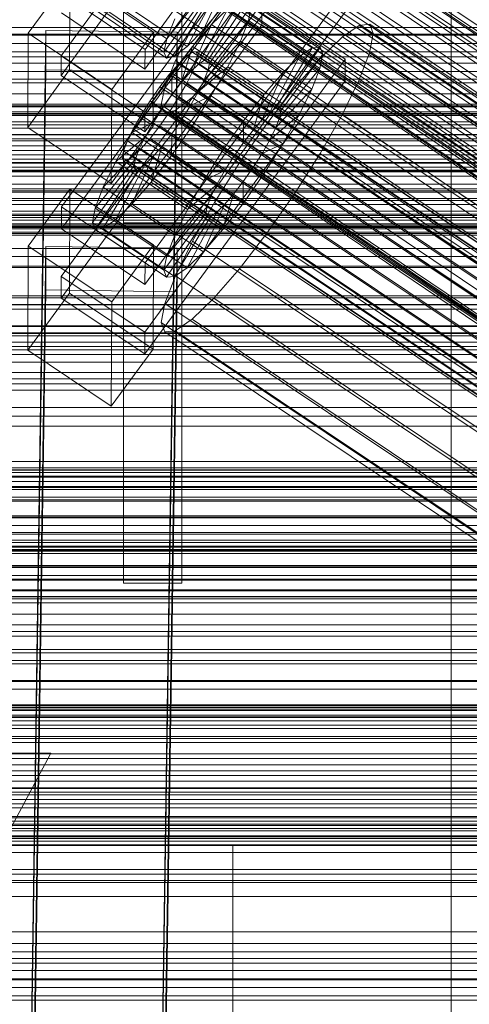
# Model space of a CAD drawing. Header units: millimetres. Extents: x -2233 to 61924, y -68080 to 6847.
# Tile 100 of 256: x -379 to -318, y -34817 to -34682. Entities that reach past the tile are written whole.
import ezdxf

# ---------------------------------------------------------------- set-up
doc = ezdxf.new("R2010")
doc.units = ezdxf.units.MM
for name, color, linetype, lineweight in [('COTAS_O', 1, 'Continuous', 0), ('COTAS_P', 1, 'Continuous', 0), ('frontal_briquetadora', 7, 'Continuous', 0), ('frontal_C01', 7, 'Continuous', 0), ('frontal_C02', 7, 'Continuous', 0), ('frontal_C03', 7, 'Continuous', 0), ('frontal_mezcladora', 7, 'Continuous', 0), ('frontal_secador', 7, 'Continuous', 0)]:
    doc.layers.add(name, color=color, linetype=linetype, lineweight=lineweight)
doc.dimstyles.new('R19_100', dxfattribs={"dimtxt": 250, "dimasz": 150, "dimexe": 150, "dimexo": 80, "dimgap": 100, "dimtad": 1, "dimtih": 1, "dimtoh": 1, "dimdsep": 46, "dimcen": 0.09, "dimadec": 0, "dimazin": 0, "dimtfac": 1, "dimtdec": 4, "dimtofl": 0, "dimtmove": 0, "dimatfit": 3, "dimfxl": 1, "dimtolj": 1, "dimtzin": 0, "dimarcsym": 0})

# ---------------------------------------------------------------- blocks, each defined once
blk = doc.blocks.new('DIM_R28_48')
at = {"layer": 'COTAS_P'}
for p, q in [((-1750, -34600), (-1600, -34555)), ((2600, -34600), (2450, -34555)), ((-1750, -35500), (-1750, -34600)), ((-1750, -34600), (2600, -34600)), ((-1750, -34600), (-1600, -34645)), ((2600, -34600), (2450, -34645)), ((2600, -35500), (2600, -34600))]:
    blk.add_line(p, q, dxfattribs=at)
blk.add_text('4350 P', height=250, dxfattribs=at).set_placement((425, -34500))
blk = doc.blocks.new('DIM_R28_55')
at = {"layer": 'COTAS_O'}
for p, q in [((-650, -33700), (50, -33700)), ((50, -33700), (5, -33850)), ((50, -34900), (50, -33700)), ((50, -33700), (95, -33850)), ((50, -34900), (5, -34750)), ((50, -34900), (95, -34750)), ((-650, -34900), (50, -34900))]:
    blk.add_line(p, q, dxfattribs=at)
blk.add_text('1200 O', height=250, rotation=90, dxfattribs=at).set_placement((-50, -34300))
blk = doc.blocks.new('DIM_R28_56')
at = {"layer": 'COTAS_O'}
for p, q in [((-650, -34200), (-500, -34155)), ((650, -34200), (500, -34155)), ((-650, -34900), (-650, -34200)), ((-650, -34200), (650, -34200)), ((-650, -34200), (-500, -34245)), ((650, -34200), (500, -34245)), ((650, -34900), (650, -34200))]:
    blk.add_line(p, q, dxfattribs=at)
blk.add_text('1300 O', height=250, dxfattribs=at).set_placement((0, -34100))

msp = doc.modelspace()

# ---------------------------------------------------------------- linework, layer by layer
at = {"layer": 'frontal_briquetadora'}
for p, q in [((-320, -34736), (-320, -34680)), ((-430, -34736), (-210, -34736)), ((-430, -34736), (-320, -34736)), ((-320, -34736), (-210, -34736)), ((-320, -34760), (-320, -34736)), ((-320, -34750), (-320, -34736)), ((-430, -34750), (-210, -34750)), ((-430, -34750), (-320, -34750)), ((-320, -34750), (-210, -34750)), ((-320, -34760), (-320, -34750)), ((-490, -34760), (490, -34760)), ((-490, -34760), (340, -34760)), ((-490, -34760), (-320, -34760))]:
    msp.add_line(p, q, dxfattribs=at)
at = {"layer": 'frontal_C01'}
for p, q in [((-373.539, -34686.532), (-346.008, -34648.677)), ((-334.501, -34647.786), (-362.033, -34685.64)), ((-346.02, -34651.373), (-373.551, -34689.228)), ((-362.045, -34688.336), (-334.513, -34650.482)), ((-334.539, -34656.414), (-362.071, -34694.268)), ((-356.348, -34656.563), (-142.549, -34800.791)), ((-355.53, -34655.937), (-141.731, -34800.166)), ((-355.022, -34657.07), (-141.224, -34801.298)), ((-357.415, -34657.647), (-143.617, -34801.875)), ((-355.541, -34658.364), (-141.742, -34802.592)), ((-362.083, -34696.964), (-334.551, -34659.11)), ((-358.659, -34659.117), (-144.861, -34803.345)), ((-146.196, -34805.099), (-359.995, -34660.871)), ((-356.363, -34659.994), (-142.565, -34804.223)), ((-357.434, -34661.85), (-143.635, -34806.078)), ((-361.332, -34662.791), (-147.533, -34807.019)), ((-358.68, -34663.804), (-144.881, -34808.033)), ((-362.578, -34664.745), (-148.779, -34808.973)), ((-363.648, -34666.6), (-149.85, -34810.829)), ((-360.017, -34665.724), (-146.218, -34809.952)), ((-160.922, -34790.731), (-345.231, -34666.396)), ((-361.352, -34667.478), (-147.554, -34811.707)), ((-364.471, -34668.231), (-150.672, -34812.459)), ((-362.596, -34668.948), (-148.798, -34813.176)), ((-338.003, -34669.159), (-153.694, -34793.494)), ((-365.168, -34670.395), (-151.369, -34814.623)), ((-364.989, -34669.525), (-151.191, -34813.754)), ((-364.482, -34670.657), (-150.683, -34814.886)), ((-363.664, -34670.032), (-149.865, -34814.26)), ((-364.995, -34670.781), (-151.196, -34815.01)), ((-349.002, -34671.814), (-164.693, -34796.149)), ((-341.52, -34674.675), (-157.211, -34799.009)), ((-378.086, -34683.404), (-372.35, -34675.518)), ((-372.408, -34688.459), (-372.35, -34675.518)), ((-372.35, -34675.518), (-360.882, -34683.254)), ((-363.836, -34676.331), (-354.006, -34682.962)), ((-359.058, -34684.181), (-353.521, -34677.262)), ((-352.519, -34677.329), (-355.541, -34682.566)), ((-354.006, -34682.962), (-351.128, -34676.684)), ((-352.519, -34677.329), (-168.21, -34801.664)), ((-362.033, -34685.64), (-373.501, -34677.904)), ((-368.888, -34677.55), (-359.058, -34684.181)), ((-366.09, -34678.62), (-356.26, -34685.251)), ((-359.436, -34686.018), (-353.7, -34678.131)), ((-359.07, -34686.833), (-353.527, -34678.518)), ((-357.987, -34686.572), (-353.014, -34678.394)), ((-356.26, -34685.251), (-352.196, -34677.768)), ((-369.265, -34679.387), (-359.436, -34686.018)), ((-368.9, -34680.202), (-359.07, -34686.833)), ((-367.817, -34679.94), (-357.987, -34686.572)), ((-351.38, -34679.86), (-354.006, -34682.962)), ((-349.061, -34685.044), (-345.291, -34680.092)), ((-345.291, -34680.092), (-160.982, -34804.427)), ((-373.513, -34680.6), (-362.045, -34688.336)), ((-359.058, -34684.181), (-357.964, -34681.449)), ((-355.541, -34682.566), (-357.863, -34687.168)), ((-355.541, -34682.566), (-171.232, -34806.901)), ((-378.512, -34878.148), (-375.644, -34683.038)), ((-378.086, -34683.404), (-378.143, -34696.346)), ((-366.618, -34691.141), (-378.086, -34683.404)), ((-375.644, -34688.43), (-375.644, -34683.038)), ((-375.644, -34683.038), (-357.646, -34683.283)), ((-360.882, -34683.254), (-366.618, -34691.141)), ((-360.882, -34683.254), (-360.939, -34696.196)), ((-357.646, -34683.283), (-360.514, -34878.394)), ((-359.436, -34686.018), (-359.058, -34684.181)), ((-357.646, -34683.283), (-357.646, -34688.676)), ((-354.006, -34682.962), (-356.26, -34685.251)), ((-362.045, -34688.336), (-362.033, -34685.64)), ((-356.26, -34685.251), (-357.987, -34686.572)), ((-352.572, -34689.191), (-349.061, -34685.044)), ((-349.061, -34685.044), (-164.752, -34809.378)), ((-373.539, -34686.532), (-373.551, -34689.228)), ((-362.071, -34694.268), (-373.539, -34686.532)), ((-359.07, -34686.833), (-359.436, -34686.018)), ((-357.987, -34686.572), (-359.07, -34686.833)), ((-357.863, -34687.168), (-359.326, -34690.82)), ((-357.863, -34687.168), (-173.554, -34811.502)), ((-378.512, -34883.541), (-375.644, -34688.43)), ((-372.408, -34688.459), (-378.143, -34696.346)), ((-357.646, -34688.676), (-375.644, -34688.43)), ((-373.551, -34689.228), (-362.083, -34696.964)), ((-360.939, -34696.196), (-372.408, -34688.459)), ((-360.514, -34883.786), (-357.646, -34688.676)), ((-355.584, -34692.251), (-352.572, -34689.191)), ((-352.572, -34689.191), (-168.263, -34813.525)), ((-359.326, -34690.82), (-359.83, -34693.275)), ((-359.326, -34690.82), (-175.016, -34815.155)), ((-366.675, -34704.082), (-366.618, -34691.141)), ((-357.893, -34694.016), (-355.584, -34692.251)), ((-355.584, -34692.251), (-171.275, -34816.586)), ((-359.83, -34693.275), (-359.341, -34694.365)), ((-359.83, -34693.275), (-175.521, -34817.61)), ((450, -34694.46), (-450, -34694.46)), ((-362.083, -34696.964), (-362.071, -34694.268)), ((-359.341, -34694.365), (-357.893, -34694.016)), ((-359.341, -34694.365), (-175.032, -34818.7)), ((-357.893, -34694.016), (-173.584, -34818.351)), ((-378.143, -34696.346), (-366.675, -34704.082)), ((-366.675, -34704.082), (-360.939, -34696.196)), ((-450, -34705.245), (450, -34705.245)), ((-440, -34743.121), (440, -34743.121)), ((-440, -34743.401), (440, -34743.401)), ((-440, -34743.453), (440, -34743.453)), ((-440, -34744.276), (440, -34744.276)), ((-440, -34744.377), (440, -34744.377)), ((-440, -34745.685), (440, -34745.685)), ((-440, -34745.828), (440, -34745.828)), ((-440, -34747.533), (440, -34747.533)), ((-440, -34747.708), (440, -34747.708)), ((440, -34749.694), (-440, -34749.694)), ((-440, -34749.888), (440, -34749.888)), ((-440, -34752.019), (440, -34752.019)), ((-440, -34752.221), (440, -34752.221)), ((-440, -34754.352), (440, -34754.352)), ((-440, -34754.547), (440, -34754.547)), ((-440, -34756.533), (440, -34756.533)), ((-440, -34756.707), (440, -34756.707)), ((-440, -34758.412), (440, -34758.412)), ((-440, -34758.555), (440, -34758.555)), ((-440, -34759.864), (440, -34759.864)), ((-440, -34759.964), (440, -34759.964)), ((-440, -34760.787), (440, -34760.787)), ((-440, -34760.839), (440, -34760.839)), ((-440, -34761.12), (440, -34761.12))]:
    msp.add_line(p, q, dxfattribs=at)
at = {"layer": 'frontal_C02'}
for p, q in [((-373.501, -34707.289), (-345.969, -34669.766)), ((-345.981, -34672.747), (-373.513, -34710.269)), ((-334.501, -34677.435), (-362.033, -34714.958)), ((-353.892, -34687.118), (-348.918, -34678.858)), ((-353.378, -34687.063), (-347.835, -34678.74)), ((-348.918, -34678.858), (-339.088, -34685.432)), ((-347.835, -34678.74), (-338.005, -34685.314)), ((-373.539, -34716.826), (-346.008, -34679.304)), ((-354.71, -34687.681), (-350.645, -34680.046)), ((-353.205, -34687.517), (-347.47, -34679.7)), ((-350.645, -34680.046), (-352.899, -34682.222)), ((-350.645, -34680.046), (-340.816, -34686.619)), ((-347.847, -34681.672), (-347.47, -34679.7)), ((-347.47, -34679.7), (-337.64, -34686.273)), ((-346.02, -34682.284), (-346.008, -34679.304)), ((-346.008, -34679.304), (-334.539, -34686.973)), ((-362.045, -34717.938), (-334.513, -34680.416)), ((-346.02, -34682.284), (-373.551, -34719.807)), ((-355.777, -34688.712), (-352.899, -34682.222)), ((-352.899, -34682.222), (-355.525, -34685.238)), ((-353.384, -34688.451), (-347.847, -34681.672)), ((-352.899, -34682.222), (-343.069, -34688.795)), ((-348.941, -34684.521), (-347.847, -34681.672)), ((-347.847, -34681.672), (-338.017, -34688.245)), ((-334.551, -34689.953), (-346.02, -34682.284)), ((-332.629, -34682.337), (-334.938, -34683.924)), ((-331.181, -34682.179), (-332.629, -34682.337)), ((-332.629, -34682.337), (-148.32, -34805.591)), ((-330.692, -34683.462), (-331.181, -34682.179)), ((-331.181, -34682.179), (-146.872, -34805.433)), ((-334.938, -34683.924), (-337.95, -34686.833)), ((-334.938, -34683.924), (-150.629, -34807.179)), ((-331.197, -34686.098), (-330.692, -34683.462)), ((-330.692, -34683.462), (-146.383, -34806.716)), ((-355.525, -34685.238), (-358.345, -34688.89)), ((-357.021, -34690.141), (-355.525, -34685.238)), ((-355.525, -34685.238), (-345.695, -34691.812)), ((-353.902, -34689.801), (-348.941, -34684.521)), ((-350.678, -34688.054), (-348.941, -34684.521)), ((-348.941, -34684.521), (-339.111, -34691.095)), ((-339.088, -34685.432), (-344.062, -34693.692)), ((-338.005, -34685.314), (-343.549, -34693.636)), ((-340.816, -34686.619), (-339.088, -34685.432)), ((-339.088, -34685.432), (-338.005, -34685.314)), ((-338.005, -34685.314), (-337.64, -34686.273)), ((-334.539, -34686.973), (-362.071, -34724.495)), ((-356.348, -34686.585), (-357.415, -34687.616)), ((-355.53, -34686.023), (-356.348, -34686.585)), ((-356.348, -34686.585), (-142.549, -34829.561)), ((-355.017, -34685.967), (-355.53, -34686.023)), ((-355.53, -34686.023), (-141.731, -34828.998)), ((-355.022, -34687.355), (-354.844, -34686.421)), ((-354.844, -34686.421), (-355.017, -34685.967)), ((-355.017, -34685.967), (-141.218, -34828.942)), ((-354.844, -34686.421), (-141.045, -34829.397)), ((-340.816, -34686.619), (-344.88, -34694.254)), ((-337.64, -34686.273), (-343.376, -34694.091)), ((-343.069, -34688.795), (-340.816, -34686.619)), ((-337.95, -34686.833), (-341.461, -34690.866)), ((-337.64, -34686.273), (-338.017, -34688.245)), ((-337.95, -34686.833), (-153.641, -34810.088)), ((-334.539, -34686.973), (-334.551, -34689.953)), ((-332.659, -34689.907), (-331.197, -34686.098)), ((-331.197, -34686.098), (-146.887, -34809.352)), ((-357.415, -34687.616), (-358.659, -34689.045)), ((-357.415, -34687.616), (-143.617, -34830.591)), ((-355.777, -34688.712), (-354.71, -34687.681)), ((-355.541, -34688.705), (-355.022, -34687.355)), ((-355.022, -34687.355), (-141.224, -34830.331)), ((-354.725, -34691.474), (-350.678, -34688.054)), ((-354.71, -34687.681), (-353.892, -34687.118)), ((-344.88, -34694.254), (-354.71, -34687.681)), ((-353.892, -34687.118), (-353.378, -34687.063)), ((-344.062, -34693.692), (-353.892, -34687.118)), ((-353.205, -34687.517), (-353.384, -34688.451)), ((-343.549, -34693.636), (-353.378, -34687.063)), ((-353.378, -34687.063), (-353.205, -34687.517)), ((-343.376, -34694.091), (-353.205, -34687.517)), ((-352.938, -34692.03), (-350.678, -34688.054)), ((-350.678, -34688.054), (-340.848, -34694.628)), ((-338.017, -34688.245), (-343.554, -34695.025)), ((-338.017, -34688.245), (-339.111, -34691.095)), ((-358.345, -34688.89), (-361.166, -34692.927)), ((-358.659, -34689.045), (-359.995, -34690.774)), ((-358.659, -34689.045), (-144.861, -34832.02)), ((-358.345, -34688.89), (-358.357, -34691.87)), ((-348.515, -34695.463), (-358.345, -34688.89)), ((-357.021, -34690.141), (-355.777, -34688.712)), ((-356.363, -34690.379), (-355.541, -34688.705)), ((-345.947, -34695.285), (-355.777, -34688.712)), ((-355.541, -34688.705), (-141.742, -34831.681)), ((-353.384, -34688.451), (-353.902, -34689.801)), ((-343.554, -34695.025), (-353.384, -34688.451)), ((-343.069, -34688.795), (-345.947, -34695.285)), ((-345.695, -34691.812), (-343.069, -34688.795)), ((-362.083, -34727.476), (-334.551, -34689.953)), ((-359.995, -34690.774), (-361.332, -34692.687)), ((-146.196, -34833.75), (-359.995, -34690.774)), ((-358.357, -34691.87), (-357.021, -34690.141)), ((-357.434, -34692.262), (-356.363, -34690.379)), ((-347.191, -34696.714), (-357.021, -34690.141)), ((-356.363, -34690.379), (-142.565, -34833.354)), ((-353.902, -34689.801), (-354.725, -34691.474)), ((-344.073, -34696.374), (-353.902, -34689.801)), ((-341.461, -34690.866), (-345.231, -34695.747)), ((-341.461, -34690.866), (-157.152, -34814.12)), ((-334.981, -34694.63), (-332.659, -34689.907)), ((-332.659, -34689.907), (-148.35, -34813.162)), ((-359.693, -34693.782), (-358.357, -34691.87)), ((-358.68, -34694.227), (-357.434, -34692.262)), ((-358.357, -34691.87), (-348.527, -34698.444)), ((-357.434, -34692.262), (-143.635, -34835.238)), ((-354.725, -34691.474), (-355.796, -34693.358)), ((-355.796, -34693.358), (-352.938, -34692.03)), ((-355.569, -34696.178), (-352.938, -34692.03)), ((-344.895, -34698.048), (-354.725, -34691.474)), ((-352.938, -34692.03), (-343.108, -34698.604)), ((-348.515, -34695.463), (-345.695, -34691.812)), ((-345.695, -34691.812), (-347.191, -34696.714)), ((-339.111, -34691.095), (-344.073, -34696.374)), ((-339.111, -34691.095), (-340.848, -34694.628)), ((-361.166, -34692.927), (-363.797, -34697.075)), ((-361.332, -34692.687), (-362.578, -34694.652)), ((-361.332, -34692.687), (-147.533, -34835.662)), ((-359.693, -34693.782), (-361.166, -34692.927)), ((-361.166, -34692.927), (-351.336, -34699.5)), ((-355.796, -34693.358), (-357.042, -34695.323)), ((-345.966, -34699.931), (-355.796, -34693.358)), ((-344.062, -34693.692), (-344.88, -34694.254)), ((-343.549, -34693.636), (-344.062, -34693.692)), ((-343.376, -34694.091), (-343.549, -34693.636)), ((-362.578, -34694.652), (-363.648, -34696.535)), ((-362.578, -34694.652), (-148.779, -34837.627)), ((-360.939, -34695.747), (-359.693, -34693.782)), ((-360.017, -34696.139), (-358.68, -34694.227)), ((-349.863, -34700.356), (-359.693, -34693.782)), ((-358.68, -34694.227), (-144.881, -34837.202)), ((-344.88, -34694.254), (-345.947, -34695.285)), ((-340.848, -34694.628), (-344.895, -34698.048)), ((-344.073, -34696.374), (-343.554, -34695.025)), ((-343.554, -34695.025), (-343.376, -34694.091)), ((-340.848, -34694.628), (-343.108, -34698.604)), ((-338.003, -34699.946), (-334.981, -34694.63)), ((-334.981, -34694.63), (-150.672, -34817.885)), ((-360.939, -34695.747), (-363.797, -34697.075)), ((-362.01, -34697.631), (-360.939, -34695.747)), ((-361.352, -34697.869), (-360.017, -34696.139)), ((-351.109, -34702.321), (-360.939, -34695.747)), ((-360.017, -34696.139), (-146.218, -34839.115)), ((-358.39, -34700.215), (-355.569, -34696.178)), ((-357.042, -34695.323), (-358.378, -34697.235)), ((-357.042, -34695.323), (-355.569, -34696.178)), ((-347.212, -34701.896), (-357.042, -34695.323)), ((-355.569, -34696.178), (-345.739, -34702.752)), ((-351.336, -34699.5), (-348.515, -34695.463)), ((-345.231, -34695.747), (-349.002, -34701.144)), ((-348.527, -34698.444), (-348.515, -34695.463)), ((-345.947, -34695.285), (-347.191, -34696.714)), ((-160.922, -34819.001), (-345.231, -34695.747)), ((-344.895, -34698.048), (-344.073, -34696.374)), ((-363.797, -34697.075), (-366.057, -34701.051)), ((-362.01, -34697.631), (-366.057, -34701.051)), ((-363.648, -34696.535), (-364.471, -34698.209)), ((-363.797, -34697.075), (-353.967, -34703.648)), ((-363.648, -34696.535), (-149.85, -34839.51)), ((-362.833, -34699.304), (-362.01, -34697.631)), ((-352.18, -34704.204), (-362.01, -34697.631)), ((-358.378, -34697.235), (-359.714, -34698.964)), ((-358.378, -34697.235), (-358.39, -34700.215)), ((-348.548, -34703.809), (-358.378, -34697.235)), ((-347.191, -34696.714), (-348.527, -34698.444)), ((-364.471, -34698.209), (-364.989, -34699.558)), ((-364.471, -34698.209), (-150.672, -34841.184)), ((-362.596, -34699.298), (-361.352, -34697.869)), ((-361.352, -34697.869), (-147.554, -34840.844)), ((-359.714, -34698.964), (-361.21, -34703.867)), ((-359.714, -34698.964), (-360.958, -34700.393)), ((-349.884, -34705.538), (-359.714, -34698.964)), ((-348.527, -34698.444), (-349.863, -34700.356)), ((-345.966, -34699.931), (-344.895, -34698.048)), ((-343.108, -34698.604), (-345.966, -34699.931)), ((-343.108, -34698.604), (-345.739, -34702.752)), ((-362.833, -34699.304), (-367.794, -34704.584)), ((-364.989, -34699.558), (-365.168, -34700.492)), ((-365.168, -34700.492), (-364.995, -34700.947)), ((-365.168, -34700.492), (-151.369, -34843.468)), ((-364.989, -34699.558), (-151.191, -34842.534)), ((-364.482, -34700.891), (-363.664, -34700.329)), ((-360.958, -34700.393), (-363.836, -34706.883)), ((-363.664, -34700.329), (-362.596, -34699.298)), ((-363.664, -34700.329), (-149.865, -34843.304)), ((-363.351, -34700.654), (-362.833, -34699.304)), ((-353.003, -34705.878), (-362.833, -34699.304)), ((-362.596, -34699.298), (-148.798, -34842.273)), ((-360.958, -34700.393), (-362.025, -34701.424)), ((-361.21, -34703.867), (-358.39, -34700.215)), ((-351.128, -34706.967), (-360.958, -34700.393)), ((-358.39, -34700.215), (-348.56, -34706.789)), ((-353.967, -34703.648), (-351.336, -34699.5)), ((-351.336, -34699.5), (-349.863, -34700.356)), ((-349.863, -34700.356), (-351.109, -34702.321)), ((-347.212, -34701.896), (-345.966, -34699.931)), ((-341.52, -34705.491), (-338.003, -34699.946)), ((-338.003, -34699.946), (-153.694, -34823.2)), ((-363.53, -34701.588), (-369.265, -34709.405)), ((-363.351, -34700.654), (-368.888, -34707.433)), ((-366.057, -34701.051), (-367.794, -34704.584)), ((-362.025, -34701.424), (-366.09, -34709.059)), ((-366.057, -34701.051), (-356.228, -34707.624)), ((-364.995, -34700.947), (-364.482, -34700.891)), ((-364.995, -34700.947), (-151.196, -34843.922)), ((-364.482, -34700.891), (-150.683, -34843.866)), ((-363.53, -34701.588), (-363.351, -34700.654)), ((-363.357, -34702.043), (-363.53, -34701.588)), ((-353.7, -34708.162), (-363.53, -34701.588)), ((-353.521, -34707.228), (-363.351, -34700.654)), ((-362.025, -34701.424), (-362.843, -34701.987)), ((-352.196, -34707.998), (-362.025, -34701.424)), ((-349.002, -34701.144), (-352.519, -34706.689)), ((-349.002, -34701.144), (-164.693, -34824.398)), ((-363.357, -34702.043), (-368.9, -34710.365)), ((-362.843, -34701.987), (-367.817, -34710.247)), ((-362.843, -34701.987), (-363.357, -34702.043)), ((-353.527, -34708.616), (-363.357, -34702.043)), ((-353.014, -34708.56), (-362.843, -34701.987)), ((-353.967, -34703.648), (-351.109, -34702.321)), ((-351.109, -34702.321), (-352.18, -34704.204)), ((-345.739, -34702.752), (-348.56, -34706.789)), ((-348.548, -34703.809), (-347.212, -34701.896)), ((-345.739, -34702.752), (-347.212, -34701.896)), ((-363.836, -34706.883), (-361.21, -34703.867)), ((-361.21, -34703.867), (-351.38, -34710.44)), ((-356.228, -34707.624), (-353.967, -34703.648)), ((-356.228, -34707.624), (-352.18, -34704.204)), ((-352.18, -34704.204), (-353.003, -34705.878)), ((-349.884, -34705.538), (-348.548, -34703.809)), ((-348.56, -34706.789), (-348.548, -34703.809)), ((-378.086, -34712.648), (-372.35, -34704.831)), ((-372.408, -34719.137), (-372.35, -34704.831)), ((-372.35, -34704.831), (-360.882, -34712.5)), ((-367.794, -34704.584), (-368.888, -34707.433)), ((-367.794, -34704.584), (-357.964, -34711.157)), ((-357.964, -34711.157), (-353.003, -34705.878)), ((-353.003, -34705.878), (-353.521, -34707.228)), ((-351.38, -34710.44), (-349.884, -34705.538)), ((-351.128, -34706.967), (-349.884, -34705.538)), ((-345.291, -34710.888), (-341.52, -34705.491)), ((-341.52, -34705.491), (-157.211, -34828.745)), ((-366.09, -34709.059), (-363.836, -34706.883)), ((-363.836, -34706.883), (-354.006, -34713.457)), ((-359.058, -34714.007), (-353.521, -34707.228)), ((-352.519, -34706.689), (-355.541, -34712.004)), ((-354.006, -34713.457), (-351.128, -34706.967)), ((-353.521, -34707.228), (-353.7, -34708.162)), ((-352.519, -34706.689), (-168.21, -34829.943)), ((-352.196, -34707.998), (-351.128, -34706.967)), ((-348.56, -34706.789), (-351.38, -34710.44)), ((-373.501, -34707.289), (-373.513, -34710.269)), ((-362.033, -34714.958), (-373.501, -34707.289)), ((-368.888, -34707.433), (-369.265, -34709.405)), ((-368.888, -34707.433), (-359.058, -34714.007)), ((-359.436, -34715.979), (-353.7, -34708.162)), ((-359.07, -34716.938), (-353.527, -34708.616)), ((-357.987, -34716.82), (-353.014, -34708.56)), ((-357.964, -34711.157), (-356.228, -34707.624)), ((-356.26, -34715.633), (-352.196, -34707.998)), ((-353.7, -34708.162), (-353.527, -34708.616)), ((-353.527, -34708.616), (-353.014, -34708.56)), ((-353.014, -34708.56), (-352.196, -34707.998)), ((-369.265, -34709.405), (-368.9, -34710.365)), ((-369.265, -34709.405), (-359.436, -34715.979)), ((-367.817, -34710.247), (-366.09, -34709.059)), ((-366.09, -34709.059), (-356.26, -34715.633)), ((-373.513, -34710.269), (-362.045, -34717.938)), ((-368.9, -34710.365), (-367.817, -34710.247)), ((-368.9, -34710.365), (-359.07, -34716.938)), ((-367.817, -34710.247), (-357.987, -34716.82)), ((-359.058, -34714.007), (-357.964, -34711.157)), ((-351.38, -34710.44), (-354.006, -34713.457)), ((-349.061, -34715.769), (-345.291, -34710.888)), ((-345.291, -34710.888), (-160.982, -34834.142)), ((-378.086, -34712.648), (-378.143, -34726.955)), ((-366.618, -34720.317), (-378.086, -34712.648)), ((-360.882, -34712.5), (-366.618, -34720.317)), ((-360.882, -34712.5), (-360.939, -34726.807)), ((-355.541, -34712.004), (-357.863, -34716.728)), ((-355.541, -34712.004), (-171.232, -34835.259)), ((-378.512, -34906.121), (-375.644, -34712.717)), ((-375.644, -34718.678), (-375.644, -34712.717)), ((-375.644, -34712.717), (-357.646, -34712.96)), ((-357.646, -34712.96), (-360.514, -34906.365)), ((-359.436, -34715.979), (-359.058, -34714.007)), ((-357.646, -34712.96), (-357.646, -34718.921)), ((-354.006, -34713.457), (-356.26, -34715.633)), ((-362.045, -34717.938), (-362.033, -34714.958)), ((-359.07, -34716.938), (-359.436, -34715.979)), ((-357.863, -34716.728), (-359.326, -34720.537)), ((-356.26, -34715.633), (-357.987, -34716.82)), ((-357.863, -34716.728), (-173.554, -34839.982)), ((-352.572, -34719.801), (-349.061, -34715.769)), ((-349.061, -34715.769), (-164.752, -34839.023)), ((-373.539, -34716.826), (-373.551, -34719.807)), ((-362.071, -34724.495), (-373.539, -34716.826)), ((-357.987, -34716.82), (-359.07, -34716.938)), ((-378.512, -34912.083), (-375.644, -34718.678)), ((-372.408, -34719.137), (-378.143, -34726.955)), ((-357.646, -34718.921), (-375.644, -34718.678)), ((-360.939, -34726.807), (-372.408, -34719.137)), ((-360.514, -34912.326), (-357.646, -34718.921)), ((-373.551, -34719.807), (-362.083, -34727.476)), ((-366.675, -34734.624), (-366.618, -34720.317)), ((-359.326, -34720.537), (-359.83, -34723.173)), ((-359.326, -34720.537), (-175.016, -34843.792)), ((-355.584, -34722.71), (-352.572, -34719.801)), ((-352.572, -34719.801), (-168.263, -34843.056)), ((-359.83, -34723.173), (-359.341, -34724.456)), ((-359.83, -34723.173), (-175.521, -34846.427)), ((-357.893, -34724.298), (-355.584, -34722.71)), ((-355.584, -34722.71), (-171.275, -34845.965)), ((-362.083, -34727.476), (-362.071, -34724.495)), ((-359.341, -34724.456), (-357.893, -34724.298)), ((-359.341, -34724.456), (-175.032, -34847.71)), ((-357.893, -34724.298), (-173.584, -34847.553)), ((-378.143, -34726.955), (-366.675, -34734.624)), ((-366.675, -34734.624), (-360.939, -34726.807)), ((430, -34772.309), (-430, -34772.309)), ((430, -34777.309), (-430, -34777.309)), ((-430, -34885.309), (-375, -34782.309)), ((-375, -34782.309), (-430, -34782.309))]:
    msp.add_line(p, q, dxfattribs=at)
at = {"layer": 'frontal_C03'}
for p, q in [((1250, -34682.624), (-1250, -34682.624)), ((-1250, -34683.571), (1250, -34683.571)), ((1250, -34683.681), (-1250, -34683.681)), ((-1250, -34684.838), (1250, -34684.838)), ((1250, -34685.989), (-1250, -34685.989)), ((1250, -34686.642), (-1250, -34686.642)), ((1250, -34687.523), (-1250, -34687.523)), ((-1250, -34688.686), (1250, -34688.686)), ((-1250, -34690.238), (1250, -34690.238)), ((-1500, -34691.736), (1500, -34691.736)), ((-1500, -34693.159), (1500, -34693.159)), ((-1500, -34693.384), (1500, -34693.384)), ((-1500, -34693.548), (1500, -34693.548)), ((-1500, -34694.206), (1500, -34694.206)), ((-1500, -34694.523), (1500, -34694.523)), ((-1250, -34694.718), (1250, -34694.718)), ((-1500, -34695.569), (1500, -34695.569)), ((-1500, -34696.018), (1500, -34696.018)), ((1250, -34696.45), (-1250, -34696.45)), ((-1500, -34697.382), (1500, -34697.382)), ((1250, -34697.33), (-1250, -34697.33)), ((-1500, -34697.932), (1500, -34697.932)), ((1250, -34698.211), (-1250, -34698.211)), ((1250, -34698.865), (-1250, -34698.865)), ((-1500, -34699.519), (1500, -34699.519)), ((1500, -34700.133), (-1500, -34700.133)), ((1500, -34700.719), (-1500, -34700.719)), ((-1500, -34701.836), (1500, -34701.836)), ((1250, -34701.172), (-1250, -34701.172)), ((-1250, -34701.258), (1250, -34701.258)), ((-1500, -34702.471), (1500, -34702.471)), ((-1250, -34702.229), (1250, -34702.229)), ((-1250, -34703.05), (1250, -34703.05)), ((-1500, -34704.175), (1500, -34704.175)), ((-1500, -34704.789), (1500, -34704.789)), ((1250, -34705.081), (-1250, -34705.081)), ((-1500, -34706.376), (1500, -34706.376)), ((-1500, -34706.926), (1500, -34706.926)), ((1250, -34706.139), (-1250, -34706.139)), ((-1500, -34708.289), (1500, -34708.289)), ((-1250, -34707.858), (1250, -34707.858)), ((1250, -34708.446), (-1250, -34708.446)), ((-1500, -34708.738), (1500, -34708.738)), ((-1500, -34709.784), (1500, -34709.784)), ((1250, -34709.1), (-1250, -34709.1)), ((-1250, -34709.589), (1250, -34709.589)), ((1250, -34709.981), (-1250, -34709.981)), ((-1500, -34710.102), (1500, -34710.102)), ((-1500, -34710.76), (1500, -34710.76)), ((-1500, -34710.924), (1500, -34710.924)), ((-1500, -34711.148), (1500, -34711.148)), ((-1250, -34714.07), (1250, -34714.07)), ((-1250, -34715.622), (1250, -34715.622)), ((-1250, -34719.469), (1250, -34719.469)), ((1250, -34719.787), (-1250, -34719.787)), ((1250, -34720.669), (-1250, -34720.669)), ((-1250, -34720.737), (1250, -34720.737)), ((1250, -34721.322), (-1250, -34721.322)), ((1250, -34723.63), (-1250, -34723.63)), ((-1250, -34723.689), (1250, -34723.689)), ((-1250, -34724.585), (1250, -34724.585)), ((-1250, -34724.687), (1250, -34724.687)), ((1500, -34725.842), (-1500, -34725.842)), ((-1250, -34726.441), (1250, -34726.441)), ((-1250, -34726.905), (1250, -34726.905)), ((-1250, -34727.538), (1250, -34727.538)), ((1250, -34728.596), (-1250, -34728.596)), ((1250, -34730.904), (-1250, -34730.904)), ((1250, -34731.557), (-1250, -34731.557)), ((1250, -34732.439), (-1250, -34732.439)), ((-1500, -34734.825), (1500, -34734.825)), ((1250, -34742.245), (-1250, -34742.245)), ((1250, -34743.126), (-1250, -34743.126)), ((1250, -34743.78), (-1250, -34743.78)), ((1250, -34746.087), (-1250, -34746.087)), ((-1250, -34747.145), (1250, -34747.145)), ((1250, -34749.997), (-1250, -34749.997)), ((1250, -34751.054), (-1250, -34751.054)), ((-1250, -34753.07), (1250, -34753.07)), ((1250, -34753.361), (-1250, -34753.361)), ((-1250, -34753.868), (1250, -34753.868)), ((1250, -34754.015), (-1250, -34754.015)), ((-1250, -34754.452), (1250, -34754.452)), ((1250, -34754.896), (-1250, -34754.896)), ((-1250, -34756.79), (1250, -34756.79)), ((-1250, -34757.92), (1250, -34757.92)), ((-1250, -34761.639), (1250, -34761.639)), ((-1250, -34763.236), (1250, -34763.236)), ((1250, -34764.703), (-1250, -34764.703)), ((1250, -34765.584), (-1250, -34765.584)), ((1250, -34766.237), (-1250, -34766.237)), ((-1250, -34768.083), (1250, -34768.083)), ((1250, -34768.545), (-1250, -34768.545)), ((-1250, -34769.602), (1250, -34769.602)), ((-1250, -34770.038), (1250, -34770.038)), ((1250, -34772.454), (-1250, -34772.454)), ((1250, -34773.512), (-1250, -34773.512)), ((-1268, -34776.056), (1268, -34776.056)), ((-1250, -34775.683), (1250, -34775.683)), ((1250, -34775.819), (-1250, -34775.819)), ((-1268, -34776.28), (1268, -34776.28)), ((-1268, -34776.445), (1268, -34776.445)), ((-1268, -34777.102), (1268, -34777.102)), ((-1268, -34777.42), (1268, -34777.42)), ((1250, -34776.473), (-1250, -34776.473)), ((1250, -34777.354), (-1250, -34777.354)), ((-1268, -34778.466), (1268, -34778.466)), ((-1268, -34778.915), (1268, -34778.915)), ((1250, -34777.864), (-1250, -34777.864)), ((-1268, -34780.278), (1268, -34780.278)), ((-1268, -34780.828), (1268, -34780.828)), ((-1268, -34782.416), (1268, -34782.416)), ((1268, -34783.029), (-1268, -34783.029)), ((-1250, -34783.921), (1250, -34783.921)), ((-1268, -34784.733), (1268, -34784.733)), ((-1268, -34785.368), (1268, -34785.368)), ((-1268, -34787.072), (1268, -34787.072)), ((-1250, -34786.18), (1250, -34786.18)), ((-1268, -34787.685), (1268, -34787.685)), ((1250, -34787.16), (-1250, -34787.16)), ((1250, -34788.042), (-1250, -34788.042)), ((-1268, -34789.273), (1268, -34789.273)), ((1250, -34788.695), (-1250, -34788.695)), ((-1268, -34789.823), (1268, -34789.823)), ((1250, -34791.003), (-1250, -34791.003)), ((-1268, -34791.186), (1268, -34791.186)), ((-1268, -34791.635), (1268, -34791.635)), ((-1250, -34792.06), (1250, -34792.06)), ((-1250, -34792.237), (1250, -34792.237)), ((-1268, -34792.681), (1268, -34792.681)), ((-1268, -34792.999), (1268, -34792.999)), ((-1268, -34793.656), (1268, -34793.656)), ((-1268, -34793.821), (1268, -34793.821)), ((-1268, -34794.045), (1268, -34794.045)), ((-1250, -34794.418), (1250, -34794.418)), ((1250, -34794.912), (-1250, -34794.912)), ((1250, -34795.969), (-1250, -34795.969)), ((1250, -34798.277), (-1250, -34798.277)), ((1250, -34798.93), (-1250, -34798.93)), ((1250, -34799.812), (-1250, -34799.812)), ((-1250, -34800.063), (1250, -34800.063)), ((-1250, -34802.018), (1250, -34802.018)), ((-1250, -34806.865), (1250, -34806.865)), ((-1250, -34808.462), (1250, -34808.462)), ((1250, -34809.618), (-1250, -34809.618)), ((1250, -34810.499), (-1250, -34810.499)), ((1250, -34811.153), (-1250, -34811.153)), ((-1250, -34812.182), (1250, -34812.182)), ((-1250, -34813.311), (1250, -34813.311)), ((1250, -34813.46), (-1250, -34813.46)), ((-1250, -34814.517), (1250, -34814.517)), ((-1250, -34815.649), (1250, -34815.649)), ((-1250, -34816.233), (1250, -34816.233))]:
    msp.add_line(p, q, dxfattribs=at)
at = {"layer": 'frontal_mezcladora'}
for p, q in [((-320, -34820), (-320, -34600)), ((-365, -34654.654), (-365, -34709.466)), ((-357, -34654.654), (-357, -34709.466)), ((-365, -34709.466), (-365, -34746.089)), ((-365, -34709.466), (-357, -34709.466)), ((-357, -34709.466), (-357, -34746.089)), ((-625, -34710), (625, -34710)), ((-625, -34710), (-150, -34710)), ((-420, -34715.398), (240, -34715.398)), ((-625, -34725), (625, -34725)), ((-625, -34730), (625, -34730)), ((-625, -34730), (-150, -34730)), ((-420, -34737.414), (240, -34737.414)), ((-420, -34745), (240, -34745)), ((-400, -34745), (220, -34745)), ((-365, -34746.089), (-365, -34758.95)), ((-365, -34746.089), (-357, -34746.089)), ((-357, -34746.089), (-357, -34758.95)), ((-600, -34760), (600, -34760)), ((-465, -34760), (295, -34760)), ((-365, -34758.95), (-357, -34758.95)), ((-400, -34780), (220, -34780)), ((-465, -34795), (295, -34795)), ((-430, -34795), (-350, -34795)), ((-350, -34820), (-350, -34795))]:
    msp.add_line(p, q, dxfattribs=at)
at = {"layer": 'frontal_secador'}
for p, q in [((1250, -34689.715), (-1250, -34689.715)), ((1250, -34702.349), (-1250, -34702.349)), ((1250, -34710.291), (-1250, -34710.291)), ((1250, -34713), (-1250, -34713))]:
    msp.add_line(p, q, dxfattribs=at)

# ---------------------------------------------------------------- dimensions: what is measured, and where the dimension line sits
at = {"layer": 'COTAS_O'}
for p2, distance, picture, middle in [((-650, -33700), -700, 'DIM_R28_55', (50, -34300)), ((650, -34900), 700, 'DIM_R28_56', (0, -34200))]:
    dim = msp.add_aligned_dim(p1=(-650, -34900), p2=p2, distance=distance, text='<> O', dimstyle='R19_100', dxfattribs=at)
    dim.commit()
    dim.dimension.update_dxf_attribs({"geometry": picture, "text_midpoint": middle})
at = {"layer": 'COTAS_P'}
dim = msp.add_aligned_dim(p1=(-1750, -35500), p2=(2600, -35500), distance=900, text='<> P', dimstyle='R19_100', dxfattribs=at)
dim.commit()
dim.dimension.update_dxf_attribs({"geometry": 'DIM_R28_48', "text_midpoint": (425, -34600)})

doc.saveas('drawing.dxf')
